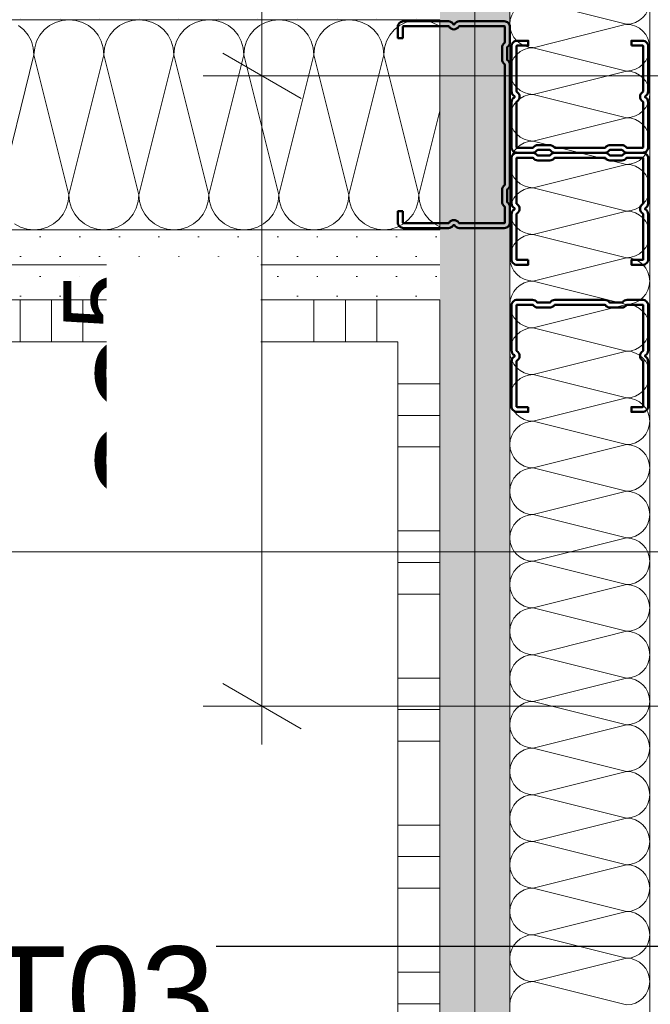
# Model space of a CAD drawing. Header units: metres. Extents: x -3.5 to 65.3, y -10.9 to 16.7.
# Tile 134 of 234: x 43.395 to 43.62, y 3.559 to 3.91. Entities that reach past the tile are written whole.
import ezdxf

# ---------------------------------------------------------------- set-up
doc = ezdxf.new("R2010")
doc.units = ezdxf.units.M
doc.header["$MEASUREMENT"] = 0
doc.linetypes.add('Wipeout_Contour', pattern=[1, 0, -1])
for name, color, linetype in [('102 - Bemaßung_ Beschriftung.Detail_ Ausschnitt', 7, 'Continuous'), ('654 - Abdeckung.Wand Belag', 7, 'Continuous'), ('660 - Unterkonstruktion.Trockenbau', 7, 'Continuous'), ('Neubau_102 - Bemaßung_ Beschriftung.Detail_ Ausschnitt', 7, 'Continuous'), ('Neubau_606 - Struktur.Wand Innen Ausbau', 7, 'Continuous'), ('Neubau_650 - Abdeckung.Fußboden Aufbau', 7, 'Continuous')]:
    doc.layers.add(name, color=color, linetype=linetype)
doc.styles.add('ERSTELLTER_STIL_1', font='txt')
doc.dimstyles.new('ERSTELLTER_STIL__1', dxfattribs={"dimtxt": 0.04, "dimasz": 0.02128, "dimexe": 0.18, "dimexo": 0.0625, "dimgap": 0, "dimtad": 1, "dimtih": 1, "dimtoh": 1, "dimzin": 0, "dimdsep": 46, "dimtxsty": 'ERSTELLTER_STIL_1', "dimblk": 'ARROWHEAD_2', "dimblk1": 'ARROWHEAD_2', "dimblk2": 'ARROWHEAD_2', "dimcen": 0.09, "dimse1": 1, "dimse2": 1, "dimclrd": 7, "dimclre": 7, "dimclrt": 7, "dimazin": 0, "dimtfac": 1, "dimtdec": 4, "dimtmove": 0, "dimatfit": 3, "dimfxl": 1, "dimtolj": 1, "dimtzin": 0, "dimarcsym": 0})
doc.dimstyles.new('ERSTELLTER_STIL__2', dxfattribs={"dimtxt": 0.04, "dimasz": 0.02128, "dimexe": 0.18, "dimexo": 0.0625, "dimgap": 0, "dimtad": 1, "dimtih": 1, "dimtoh": 1, "dimzin": 0, "dimdsep": 46, "dimtxsty": 'ERSTELLTER_STIL_1', "dimblk": 'ARROWHEAD_2', "dimblk1": 'ARROWHEAD_2', "dimblk2": 'ARROWHEAD_2', "dimcen": 0.09, "dimse1": 1, "dimse2": 1, "dimclrd": 7, "dimclre": 7, "dimclrt": 7, "dimazin": 0, "dimtfac": 1, "dimtdec": 4, "dimtmove": 2, "dimatfit": 3, "dimfxl": 1, "dimtolj": 1, "dimtzin": 0, "dimarcsym": 0})
doc.dimstyles.new('ERSTELLTER_STIL__5', dxfattribs={"dimtxt": 0.04, "dimasz": 0.02128, "dimexe": 0.18, "dimexo": 0.0625, "dimgap": 0, "dimtad": 1, "dimtih": 1, "dimtoh": 1, "dimzin": 0, "dimdsep": 46, "dimtxsty": 'ERSTELLTER_STIL_1', "dimblk": 'ARROWHEAD_2', "dimblk1": 'ARROWHEAD_2', "dimblk2": 'ARROWHEAD_2', "dimcen": 0.09, "dimclrd": 7, "dimclre": 7, "dimclrt": 7, "dimazin": 0, "dimtfac": 1, "dimtdec": 4, "dimtmove": 0, "dimatfit": 3, "dimfxl": 1, "dimtolj": 1, "dimtzin": 0, "dimarcsym": 0})
doc.dimstyles.new('ERSTELLTER_STIL__6', dxfattribs={"dimtxt": 0.04, "dimasz": 0.02128, "dimexe": 0.18, "dimexo": 0.0625, "dimgap": 0, "dimtad": 1, "dimzin": 0, "dimdsep": 46, "dimtxsty": 'ERSTELLTER_STIL_1', "dimblk": 'ARROWHEAD_2', "dimblk1": 'ARROWHEAD_2', "dimblk2": 'ARROWHEAD_2', "dimcen": 0.09, "dimclrd": 7, "dimclre": 7, "dimclrt": 7, "dimazin": 0, "dimtfac": 1, "dimtdec": 4, "dimtmove": 0, "dimatfit": 3, "dimfxl": 1, "dimtolj": 1, "dimtzin": 0, "dimarcsym": 0})
doc.dimstyles.new('ERSTELLTER_STIL__7', dxfattribs={"dimtxt": 0.18, "dimasz": 0.010944, "dimexe": 0.18, "dimexo": 0.0625, "dimgap": 0, "dimtad": 0, "dimtih": 1, "dimtoh": 1, "dimdec": 4, "dimzin": 0, "dimdsep": 46, "dimcen": 0.09, "dimadec": 0, "dimazin": 0, "dimtfac": 1, "dimtdec": 4, "dimtmove": 0, "dimatfit": 3, "dimldrblk": 'ARROWHEAD_11', "dimfxl": 1, "dimtolj": 1, "dimtzin": 0, "dimarcsym": 0})
pattern_1 = [(45, (0, 0), (-0.0070710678, 0.0070710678), [0, -0.01])]

# ---------------------------------------------------------------- blocks, each defined once
blk = doc.blocks.new('*X67')
at = {"layer": 'Neubau_606 - Struktur.Wand Innen Ausbau', "color": 7, "linetype": 'Continuous', "lineweight": 5}
for p, q in [((43.57832, 3.91668), (43.61165, 3.90835)), ((43.57832, 3.90001), (43.61165, 3.90835)), ((43.57832, 3.90001), (43.61165, 3.89168)), ((43.57832, 3.88335), (43.61165, 3.89168)), ((43.57832, 3.88335), (43.61165, 3.87501)), ((43.57832, 3.86668), (43.61165, 3.87501)), ((43.57832, 3.86668), (43.61165, 3.85835)), ((43.57832, 3.85001), (43.61165, 3.85835)), ((43.57832, 3.85001), (43.61165, 3.84168)), ((43.57832, 3.83335), (43.61165, 3.84168)), ((43.57832, 3.83335), (43.61165, 3.82501)), ((43.57832, 3.81668), (43.61165, 3.82501)), ((43.57832, 3.81668), (43.61165, 3.80835)), ((43.57832, 3.80001), (43.61165, 3.80835)), ((43.57832, 3.80001), (43.61165, 3.79168)), ((43.57832, 3.78335), (43.61165, 3.79168)), ((43.57832, 3.78335), (43.61165, 3.77501)), ((43.57832, 3.76668), (43.61165, 3.77501)), ((43.57832, 3.76668), (43.61165, 3.75835)), ((43.57832, 3.75001), (43.61165, 3.75835)), ((43.57832, 3.75001), (43.61165, 3.74168)), ((43.57832, 3.73335), (43.61165, 3.74168)), ((43.57832, 3.73335), (43.61165, 3.72501)), ((43.57832, 3.71668), (43.61165, 3.72501)), ((43.57832, 3.71668), (43.61165, 3.70835)), ((43.57832, 3.70001), (43.61165, 3.70835)), ((43.57832, 3.70001), (43.61165, 3.69168)), ((43.57832, 3.68335), (43.61165, 3.69168)), ((43.57832, 3.68335), (43.61165, 3.67501)), ((43.57832, 3.66668), (43.61165, 3.67501)), ((43.57832, 3.66668), (43.61165, 3.65835)), ((43.57832, 3.65001), (43.61165, 3.65835)), ((43.57832, 3.65001), (43.61165, 3.64168)), ((43.57832, 3.63335), (43.61165, 3.64168)), ((43.57832, 3.63335), (43.61165, 3.62501)), ((43.57832, 3.61668), (43.61165, 3.62501)), ((43.57832, 3.61668), (43.61165, 3.60835)), ((43.57832, 3.60001), (43.61165, 3.60835)), ((43.57832, 3.60001), (43.61165, 3.59168)), ((43.57832, 3.58335), (43.61165, 3.59168)), ((43.57832, 3.58335), (43.61165, 3.57501)), ((43.57832, 3.56668), (43.61165, 3.57501)), ((43.57832, 3.56668), (43.61165, 3.55835))]:
    blk.add_line(p, q, dxfattribs=at)
for centre, start, end in [((43.57832, 3.90835), 90, 180), ((43.61165, 3.91668), 270, 0), ((43.57832, 3.90835), 180, 270), ((43.61165, 3.90001), 0, 90), ((43.57832, 3.89168), 90, 180), ((43.61165, 3.90001), 270, 0), ((43.57832, 3.89168), 180, 270), ((43.61165, 3.88335), 0, 90), ((43.57832, 3.87501), 90, 180), ((43.61165, 3.88335), 270, 0), ((43.57832, 3.87501), 180, 270), ((43.61165, 3.86668), 0, 90), ((43.57832, 3.85835), 90, 180), ((43.61165, 3.86668), 270, 0), ((43.57832, 3.85835), 180, 270), ((43.61165, 3.85001), 0, 90), ((43.57832, 3.84168), 90, 180), ((43.61165, 3.85001), 270, 0), ((43.57832, 3.84168), 180, 270), ((43.61165, 3.83335), 0, 90), ((43.57832, 3.82501), 90, 180), ((43.61165, 3.83335), 270, 0), ((43.57832, 3.82501), 180, 270), ((43.61165, 3.81668), 0, 90), ((43.57832, 3.80835), 90, 180), ((43.61165, 3.81668), 270, 0), ((43.57832, 3.80835), 180, 270), ((43.61165, 3.80001), 0, 90), ((43.57832, 3.79168), 90, 180), ((43.61165, 3.80001), 270, 0), ((43.57832, 3.79168), 180, 270), ((43.61165, 3.78335), 0, 90), ((43.57832, 3.77501), 90, 180), ((43.61165, 3.78335), 270, 0), ((43.57832, 3.77501), 180, 270), ((43.61165, 3.76668), 0, 90), ((43.57832, 3.75835), 90, 180), ((43.61165, 3.76668), 270, 0), ((43.57832, 3.75835), 180, 270), ((43.61165, 3.75001), 0, 90), ((43.57832, 3.74168), 90, 180), ((43.61165, 3.75001), 270, 0), ((43.57832, 3.74168), 180, 270), ((43.61165, 3.73335), 0, 90), ((43.57832, 3.72501), 90, 180), ((43.61165, 3.73335), 270, 0), ((43.57832, 3.72501), 180, 270), ((43.61165, 3.71668), 0, 90), ((43.57832, 3.70835), 90, 180), ((43.61165, 3.71668), 270, 0), ((43.57832, 3.70835), 180, 270), ((43.61165, 3.70001), 0, 90), ((43.57832, 3.69168), 90, 180), ((43.61165, 3.70001), 270, 0), ((43.57832, 3.69168), 180, 270), ((43.61165, 3.68335), 0, 90), ((43.57832, 3.67501), 90, 180), ((43.61165, 3.68335), 270, 0), ((43.57832, 3.67501), 180, 270), ((43.61165, 3.66668), 0, 90), ((43.57832, 3.65835), 90, 180), ((43.61165, 3.66668), 270, 0), ((43.57832, 3.65835), 180, 270), ((43.61165, 3.65001), 0, 90), ((43.57832, 3.64168), 90, 180), ((43.61165, 3.65001), 270, 0), ((43.57832, 3.64168), 180, 270), ((43.61165, 3.63335), 0, 90), ((43.57832, 3.62501), 90, 180), ((43.61165, 3.63335), 270, 0), ((43.57832, 3.62501), 180, 270), ((43.61165, 3.61668), 0, 90), ((43.57832, 3.60835), 90, 180), ((43.61165, 3.61668), 270, 0), ((43.57832, 3.60835), 180, 270), ((43.61165, 3.60001), 0, 90), ((43.57832, 3.59168), 90, 180), ((43.61165, 3.60001), 270, 0), ((43.57832, 3.59168), 180, 270), ((43.61165, 3.58335), 0, 90), ((43.57832, 3.57501), 90, 180), ((43.61165, 3.58335), 270, 0), ((43.57832, 3.57501), 180, 270), ((43.61165, 3.56668), 0, 90), ((43.57832, 3.55835), 90, 180), ((43.61165, 3.56668), 270, 0)]:
    blk.add_arc(centre, 0.00833, start, end, dxfattribs=at)
blk = doc.blocks.new('*X69')
at = {"layer": 'Neubau_606 - Struktur.Wand Innen Ausbau', "color": 7, "linetype": 'Continuous', "lineweight": 5}
for p, q in [((43.40772, 3.90905), (43.40556, 3.90789)), ((43.41006, 3.90976), (43.40772, 3.90905)), ((43.4125, 3.91), (43.41006, 3.90976)), ((43.41494, 3.90976), (43.4125, 3.91)), ((43.41729, 3.90905), (43.41494, 3.90976)), ((43.41945, 3.90789), (43.41729, 3.90905)), ((43.43272, 3.90905), (43.43056, 3.90789)), ((43.43506, 3.90976), (43.43272, 3.90905)), ((43.4375, 3.91), (43.43506, 3.90976)), ((43.43994, 3.90976), (43.4375, 3.91)), ((43.44229, 3.90905), (43.43994, 3.90976)), ((43.44445, 3.90789), (43.44229, 3.90905)), ((43.45772, 3.90905), (43.45556, 3.90789)), ((43.46006, 3.90976), (43.45772, 3.90905)), ((43.4625, 3.91), (43.46006, 3.90976)), ((43.46494, 3.90976), (43.4625, 3.91)), ((43.46729, 3.90905), (43.46494, 3.90976)), ((43.46945, 3.90789), (43.46729, 3.90905)), ((43.48272, 3.90905), (43.48056, 3.90789)), ((43.48506, 3.90976), (43.48272, 3.90905)), ((43.4875, 3.91), (43.48506, 3.90976)), ((43.48994, 3.90976), (43.4875, 3.91)), ((43.49229, 3.90905), (43.48994, 3.90976)), ((43.49445, 3.90789), (43.49229, 3.90905)), ((43.50772, 3.90905), (43.50556, 3.90789)), ((43.51006, 3.90976), (43.50772, 3.90905)), ((43.5125, 3.91), (43.51006, 3.90976)), ((43.51494, 3.90976), (43.5125, 3.91)), ((43.51729, 3.90905), (43.51494, 3.90976)), ((43.51945, 3.90789), (43.51729, 3.90905)), ((43.53272, 3.90905), (43.53056, 3.90789)), ((43.53506, 3.90976), (43.53272, 3.90905)), ((43.5375, 3.91), (43.53506, 3.90976)), ((43.53994, 3.90976), (43.5375, 3.91)), ((43.54229, 3.90905), (43.53994, 3.90976)), ((43.54445, 3.90789), (43.54229, 3.90905)), ((43.39634, 3.90634), (43.39445, 3.90789)), ((43.3979, 3.90444), (43.39634, 3.90634)), ((43.40366, 3.90634), (43.40211, 3.90444)), ((43.40556, 3.90789), (43.40366, 3.90634)), ((43.42134, 3.90634), (43.41945, 3.90789)), ((43.4229, 3.90444), (43.42134, 3.90634)), ((43.42866, 3.90634), (43.42711, 3.90444)), ((43.43056, 3.90789), (43.42866, 3.90634)), ((43.44634, 3.90634), (43.44445, 3.90789)), ((43.4479, 3.90444), (43.44634, 3.90634)), ((43.45366, 3.90634), (43.45211, 3.90444)), ((43.45556, 3.90789), (43.45366, 3.90634)), ((43.47134, 3.90634), (43.46945, 3.90789)), ((43.4729, 3.90444), (43.47134, 3.90634)), ((43.47866, 3.90634), (43.47711, 3.90444)), ((43.48056, 3.90789), (43.47866, 3.90634)), ((43.49634, 3.90634), (43.49445, 3.90789)), ((43.4979, 3.90444), (43.49634, 3.90634)), ((43.50366, 3.90634), (43.50211, 3.90444)), ((43.50556, 3.90789), (43.50366, 3.90634)), ((43.52134, 3.90634), (43.51945, 3.90789)), ((43.5229, 3.90444), (43.52134, 3.90634)), ((43.52866, 3.90634), (43.52711, 3.90444)), ((43.53056, 3.90789), (43.52866, 3.90634)), ((43.54499, 3.90745), (43.54445, 3.90789)), ((43.39905, 3.90228), (43.3979, 3.90444)), ((43.39976, 3.89994), (43.39905, 3.90228)), ((43.40095, 3.90228), (43.40024, 3.89994)), ((43.40211, 3.90444), (43.40095, 3.90228)), ((43.42405, 3.90228), (43.4229, 3.90444)), ((43.42476, 3.89994), (43.42405, 3.90228)), ((43.42595, 3.90228), (43.42524, 3.89994)), ((43.42711, 3.90444), (43.42595, 3.90228)), ((43.44905, 3.90228), (43.4479, 3.90444)), ((43.44976, 3.89994), (43.44905, 3.90228)), ((43.45095, 3.90228), (43.45024, 3.89994)), ((43.45211, 3.90444), (43.45095, 3.90228)), ((43.47405, 3.90228), (43.4729, 3.90444)), ((43.47476, 3.89994), (43.47405, 3.90228)), ((43.47595, 3.90228), (43.47524, 3.89994)), ((43.47711, 3.90444), (43.47595, 3.90228)), ((43.49905, 3.90228), (43.4979, 3.90444)), ((43.49976, 3.89994), (43.49905, 3.90228)), ((43.50095, 3.90228), (43.50024, 3.89994)), ((43.50211, 3.90444), (43.50095, 3.90228)), ((43.52405, 3.90228), (43.5229, 3.90444)), ((43.52476, 3.89994), (43.52405, 3.90228)), ((43.52595, 3.90228), (43.52524, 3.89994)), ((43.52711, 3.90444), (43.52595, 3.90228)), ((43.4, 3.8975), (43.39976, 3.89994)), ((43.40024, 3.89994), (43.4, 3.8975)), ((43.425, 3.8975), (43.42476, 3.89994)), ((43.42524, 3.89994), (43.425, 3.8975)), ((43.45, 3.8975), (43.44976, 3.89994)), ((43.45024, 3.89994), (43.45, 3.8975)), ((43.475, 3.8975), (43.47476, 3.89994)), ((43.47524, 3.89994), (43.475, 3.8975)), ((43.5, 3.8975), (43.49976, 3.89994)), ((43.50024, 3.89994), (43.5, 3.8975)), ((43.525, 3.8975), (43.52476, 3.89994)), ((43.52524, 3.89994), (43.525, 3.8975)), ((43.4, 3.8975), (43.3875, 3.8475)), ((43.4, 3.8975), (43.4125, 3.8475)), ((43.425, 3.8975), (43.4125, 3.8475)), ((43.425, 3.8975), (43.4375, 3.8475)), ((43.45, 3.8975), (43.4375, 3.8475)), ((43.45, 3.8975), (43.4625, 3.8475)), ((43.475, 3.8975), (43.4625, 3.8475)), ((43.475, 3.8975), (43.4875, 3.8475)), ((43.5, 3.8975), (43.4875, 3.8475)), ((43.5, 3.8975), (43.5125, 3.8475)), ((43.525, 3.8975), (43.5125, 3.8475)), ((43.525, 3.8975), (43.5375, 3.8475)), ((43.54499, 3.87744), (43.5375, 3.8475)), ((43.41155, 3.84272), (43.41226, 3.84506)), ((43.41226, 3.84506), (43.4125, 3.8475)), ((43.4125, 3.8475), (43.41274, 3.84506)), ((43.41274, 3.84506), (43.41345, 3.84272)), ((43.43655, 3.84272), (43.43726, 3.84506)), ((43.43726, 3.84506), (43.4375, 3.8475)), ((43.4375, 3.8475), (43.43774, 3.84506)), ((43.43774, 3.84506), (43.43845, 3.84272)), ((43.46155, 3.84272), (43.46226, 3.84506)), ((43.46226, 3.84506), (43.4625, 3.8475)), ((43.4625, 3.8475), (43.46274, 3.84506)), ((43.46274, 3.84506), (43.46345, 3.84272)), ((43.48655, 3.84272), (43.48726, 3.84506)), ((43.48726, 3.84506), (43.4875, 3.8475)), ((43.4875, 3.8475), (43.48774, 3.84506)), ((43.48774, 3.84506), (43.48845, 3.84272)), ((43.51155, 3.84272), (43.51226, 3.84506)), ((43.51226, 3.84506), (43.5125, 3.8475)), ((43.5125, 3.8475), (43.51274, 3.84506)), ((43.51274, 3.84506), (43.51345, 3.84272)), ((43.53655, 3.84272), (43.53726, 3.84506)), ((43.53726, 3.84506), (43.5375, 3.8475)), ((43.5375, 3.8475), (43.53774, 3.84506)), ((43.53774, 3.84506), (43.53845, 3.84272)), ((43.4104, 3.84055), (43.41155, 3.84272)), ((43.41345, 3.84272), (43.41461, 3.84055)), ((43.4354, 3.84055), (43.43655, 3.84272)), ((43.43845, 3.84272), (43.43961, 3.84055)), ((43.4604, 3.84055), (43.46155, 3.84272)), ((43.46345, 3.84272), (43.46461, 3.84055)), ((43.4854, 3.84055), (43.48655, 3.84272)), ((43.48845, 3.84272), (43.48961, 3.84055)), ((43.5104, 3.84055), (43.51155, 3.84272)), ((43.51345, 3.84272), (43.51461, 3.84055)), ((43.5354, 3.84055), (43.53655, 3.84272)), ((43.53845, 3.84272), (43.53961, 3.84055)), ((43.40695, 3.83711), (43.40884, 3.83866)), ((43.40884, 3.83866), (43.4104, 3.84055)), ((43.41461, 3.84055), (43.41616, 3.83866)), ((43.41616, 3.83866), (43.41806, 3.83711)), ((43.43195, 3.83711), (43.43384, 3.83866)), ((43.43384, 3.83866), (43.4354, 3.84055)), ((43.43961, 3.84055), (43.44116, 3.83866)), ((43.44116, 3.83866), (43.44306, 3.83711)), ((43.45695, 3.83711), (43.45884, 3.83866)), ((43.45884, 3.83866), (43.4604, 3.84055)), ((43.46461, 3.84055), (43.46616, 3.83866)), ((43.46616, 3.83866), (43.46806, 3.83711)), ((43.48195, 3.83711), (43.48384, 3.83866)), ((43.48384, 3.83866), (43.4854, 3.84055)), ((43.48961, 3.84055), (43.49116, 3.83866)), ((43.49116, 3.83866), (43.49306, 3.83711)), ((43.50695, 3.83711), (43.50884, 3.83866)), ((43.50884, 3.83866), (43.5104, 3.84055)), ((43.51461, 3.84055), (43.51616, 3.83866)), ((43.51616, 3.83866), (43.51806, 3.83711)), ((43.53195, 3.83711), (43.53384, 3.83866)), ((43.53384, 3.83866), (43.5354, 3.84055)), ((43.53961, 3.84055), (43.54116, 3.83866)), ((43.54116, 3.83866), (43.54306, 3.83711)), ((43.39306, 3.83711), (43.39522, 3.83595)), ((43.39522, 3.83595), (43.39756, 3.83524)), ((43.39756, 3.83524), (43.4, 3.835)), ((43.4, 3.835), (43.40244, 3.83524)), ((43.40244, 3.83524), (43.40479, 3.83595)), ((43.40479, 3.83595), (43.40695, 3.83711)), ((43.41806, 3.83711), (43.42022, 3.83595)), ((43.42022, 3.83595), (43.42256, 3.83524)), ((43.42256, 3.83524), (43.425, 3.835)), ((43.425, 3.835), (43.42744, 3.83524)), ((43.42744, 3.83524), (43.42979, 3.83595)), ((43.42979, 3.83595), (43.43195, 3.83711)), ((43.44306, 3.83711), (43.44522, 3.83595)), ((43.44522, 3.83595), (43.44756, 3.83524)), ((43.44756, 3.83524), (43.45, 3.835)), ((43.45, 3.835), (43.45244, 3.83524)), ((43.45244, 3.83524), (43.45479, 3.83595)), ((43.45479, 3.83595), (43.45695, 3.83711)), ((43.46806, 3.83711), (43.47022, 3.83595)), ((43.47022, 3.83595), (43.47256, 3.83524)), ((43.47256, 3.83524), (43.475, 3.835)), ((43.475, 3.835), (43.47744, 3.83524)), ((43.47744, 3.83524), (43.47979, 3.83595)), ((43.47979, 3.83595), (43.48195, 3.83711)), ((43.49306, 3.83711), (43.49522, 3.83595)), ((43.49522, 3.83595), (43.49756, 3.83524)), ((43.49756, 3.83524), (43.5, 3.835)), ((43.5, 3.835), (43.50244, 3.83524)), ((43.50244, 3.83524), (43.50479, 3.83595)), ((43.50479, 3.83595), (43.50695, 3.83711)), ((43.51806, 3.83711), (43.52022, 3.83595)), ((43.52022, 3.83595), (43.52256, 3.83524)), ((43.52256, 3.83524), (43.525, 3.835)), ((43.525, 3.835), (43.52744, 3.83524)), ((43.52744, 3.83524), (43.52979, 3.83595)), ((43.52979, 3.83595), (43.53195, 3.83711)), ((43.54306, 3.83711), (43.54499, 3.83607))]:
    blk.add_line(p, q, dxfattribs=at)
blk = doc.blocks.new('*X93')
at = {"layer": '654 - Abdeckung.Wand Belag', "color": 7, "linetype": 'Continuous', "lineweight": 5}
for p, q in [((43.395, 3.81), (43.395, 3.795)), ((43.40625, 3.81), (43.40625, 3.795)), ((43.4175, 3.81), (43.4175, 3.795)), ((43.4475, 3.81), (43.4475, 3.795)), ((43.45875, 3.81), (43.45875, 3.795)), ((43.47, 3.81), (43.47, 3.795)), ((43.5, 3.81), (43.5, 3.795)), ((43.51125, 3.81), (43.51125, 3.795)), ((43.5225, 3.81), (43.5225, 3.795))]:
    blk.add_line(p, q, dxfattribs=at)
blk = doc.blocks.new('*X96')
at = {"layer": '654 - Abdeckung.Wand Belag', "color": 7, "linetype": 'Continuous', "lineweight": 5}
for p, q in [((43.52999, 3.78), (43.54499, 3.78)), ((43.52999, 3.76875), (43.54499, 3.76875)), ((43.52999, 3.7575), (43.54499, 3.7575)), ((43.52999, 3.7275), (43.54499, 3.7275)), ((43.52999, 3.71625), (43.54499, 3.71625)), ((43.52999, 3.705), (43.54499, 3.705)), ((43.52999, 3.675), (43.54499, 3.675)), ((43.52999, 3.66375), (43.54499, 3.66375)), ((43.52999, 3.6525), (43.54499, 3.6525)), ((43.52999, 3.6225), (43.54499, 3.6225)), ((43.52999, 3.61125), (43.54499, 3.61125)), ((43.52999, 3.6), (43.54499, 3.6)), ((43.52999, 3.57), (43.54499, 3.57)), ((43.52999, 3.55875), (43.54499, 3.55875))]:
    blk.add_line(p, q, dxfattribs=at)
blk = doc.blocks.new('*D177')
at = {"layer": '102 - Bemaßung_ Beschriftung.Detail_ Ausschnitt', "color": 7, "linetype": 'Continuous', "lineweight": 5}
for p, q in [((41.86494, 1.0763), (41.86494, 1.1183)), ((43.54499, 1.0763), (43.54499, 1.1183)), ((41.85186, 1.0833), (41.86802, 1.1113)), ((41.87302, 1.1113), (41.85686, 1.0833)), ((43.55307, 1.1113), (43.53691, 1.0833)), ((41.86494, 1.0973), (43.54499, 1.0973))]:
    blk.add_line(p, q, dxfattribs=at)
at = {"layer": '102 - Bemaßung_ Beschriftung.Detail_ Ausschnitt', "color": 7, "lineweight": 5, "insert": (42.65175, 1.1053), "char_height": 0.04, "attachment_point": 7, "style": 'ERSTELLTER_STIL_1'}
blk.add_mtext('\\A1;{\\pql;\\fArial|b0|i0|c0|p38;1,68}', dxfattribs=at)
blk = doc.blocks.new('ARROWHEAD_2')
at = {"color": 0, "linetype": 'Continuous', "lineweight": 0}
for p, q in [((-0.378, -0.655), (0.378, 0.655)), ((0, 0), (-1, 0))]:
    blk.add_line(p, q, dxfattribs=at)
blk = doc.blocks.new('*D178')
at = {"layer": '102 - Bemaßung_ Beschriftung.Detail_ Ausschnitt', "color": 7, "linetype": 'Continuous', "lineweight": 5}
for p, q in [((43.54499, 1.0763), (43.54499, 1.1183)), ((43.61999, 1.0763), (43.61999, 1.1183)), ((43.55307, 1.1113), (43.53691, 1.0833)), ((43.62807, 1.1113), (43.61191, 1.0833)), ((43.54499, 1.0973), (43.61999, 1.0973))]:
    blk.add_line(p, q, dxfattribs=at)
at = {"layer": '102 - Bemaßung_ Beschriftung.Detail_ Ausschnitt', "color": 7, "lineweight": 5, "insert": (43.55729, 1.11636), "char_height": 0.04, "attachment_point": 7, "style": 'ERSTELLTER_STIL_1'}
blk.add_mtext('\\A1;{\\pql;\\fArial|b0|i0|c0|p38;7\\fArial|b0|i0|c0|p38;\\A1{\\H.66x;\\S5^  ;}}', dxfattribs=at)
at = {"color": 254, "linetype": 'Wipeout_Contour', "lineweight": 0, "ltscale": 174.400681}
blk.add_wipeout([(43.54872, 1.10823), (43.61625, 1.10823), (43.61625, 1.16537), (43.54872, 1.16537)], dxfattribs=at).dxf.layer = '102 - Bemaßung_ Beschriftung.Detail_ Ausschnitt'
blk = doc.blocks.new('*D399')
at = {"layer": '102 - Bemaßung_ Beschriftung.Detail_ Ausschnitt', "color": 7, "linetype": 'Continuous', "lineweight": 5}
for p, q in [((43.21199, 0.9763), (43.21199, 1.0183)), ((43.54499, 0.9763), (43.54499, 1.0183)), ((43.22007, 1.0113), (43.20391, 0.9833)), ((43.53691, 0.9833), (43.55307, 1.0113)), ((43.21199, 0.9973), (43.54499, 0.9973)), ((43.54499, 0.9973), (43.55868, 0.9973))]:
    blk.add_line(p, q, dxfattribs=at)
at = {"layer": '102 - Bemaßung_ Beschriftung.Detail_ Ausschnitt', "color": 7, "lineweight": 5, "insert": (43.33812, 1.00461), "char_height": 0.04, "attachment_point": 7, "style": 'ERSTELLTER_STIL_1'}
blk.add_mtext('\\A1;{\\pql;\\fArial|b0|i0|c0|p38;33\\fArial|b0|i0|c0|p38;\\A1{\\H.66x;\\S3^  ;}}', dxfattribs=at)
blk = doc.blocks.new('*D417')
at = {"layer": '102 - Bemaßung_ Beschriftung.Detail_ Ausschnitt', "color": 7, "linetype": 'Continuous', "lineweight": 5}
for p, q in [((43.46744, 3.89808), (43.49544, 3.88191)), ((43.74499, 3.89), (43.46044, 3.89)), ((43.48144, 3.66497), (43.48144, 3.89)), ((43.46744, 3.67306), (43.49544, 3.65689)), ((43.74499, 3.66497), (43.46044, 3.66497)), ((43.48144, 3.65128), (43.48144, 3.66497))]:
    blk.add_line(p, q, dxfattribs=at)
at = {"layer": '102 - Bemaßung_ Beschriftung.Detail_ Ausschnitt', "color": 7, "lineweight": 5, "insert": (43.47387, 3.73711), "char_height": 0.04, "attachment_point": 7, "rotation": 90, "style": 'ERSTELLTER_STIL_1'}
blk.add_mtext('\\A1;{\\pql;\\fArial|b0|i0|c0|p38;22\\fArial|b0|i0|c0|p38;\\A1{\\H.66x;\\S5^  ;}}', dxfattribs=at)
at = {"color": 254, "linetype": 'Wipeout_Contour', "lineweight": 0, "ltscale": 174.480546}
blk.add_wipeout([(43.48094, 3.72961), (43.48094, 3.82536), (43.42594, 3.82536), (43.42594, 3.72961)], dxfattribs=at).dxf.layer = '102 - Bemaßung_ Beschriftung.Detail_ Ausschnitt'
blk = doc.blocks.new('*D418')
at = {"layer": '102 - Bemaßung_ Beschriftung.Detail_ Ausschnitt', "color": 7, "linetype": 'Continuous', "lineweight": 5}
for p, q in [((43.46744, 5.76808), (43.49544, 5.75192)), ((43.50244, 5.76), (43.46044, 5.76)), ((43.48144, 3.89), (43.48144, 5.76)), ((43.46744, 3.89808), (43.49544, 3.88191)), ((43.74499, 3.89), (43.46044, 3.89))]:
    blk.add_line(p, q, dxfattribs=at)
at = {"color": 254, "linetype": 'Wipeout_Contour', "lineweight": 0, "ltscale": 174.893143}
blk.add_wipeout([(43.48094, 4.76429), (43.48094, 4.88571), (43.42594, 4.88571), (43.42594, 4.76429)], dxfattribs=at).dxf.layer = '102 - Bemaßung_ Beschriftung.Detail_ Ausschnitt'
at = {"layer": '102 - Bemaßung_ Beschriftung.Detail_ Ausschnitt', "color": 7, "lineweight": 5, "insert": (43.47344, 4.77179), "char_height": 0.04, "attachment_point": 7, "rotation": 90, "style": 'ERSTELLTER_STIL_1'}
blk.add_mtext('\\A1;{\\pql;\\fArial|b0|i0|c0|p38;1,87}', dxfattribs=at)
blk = doc.blocks.new('*D420')
at = {"layer": '102 - Bemaßung_ Beschriftung.Detail_ Ausschnitt', "color": 7, "linetype": 'Continuous', "lineweight": 5}
for p, q in [((43.74499, 3.38594), (43.74499, 3.89)), ((40.12997, 3.38594), (40.12997, 3.465)), ((40.13806, 3.42094), (40.12189, 3.39294)), ((43.75307, 3.42094), (43.73691, 3.39294)), ((40.11628, 3.40694), (40.12997, 3.40694)), ((40.12997, 3.40694), (43.74499, 3.40694))]:
    blk.add_line(p, q, dxfattribs=at)
at = {"color": 254, "linetype": 'Wipeout_Contour', "lineweight": 0, "ltscale": 168.323214}
blk.add_wipeout([(41.86675, 3.40744), (42.00821, 3.40744), (42.00821, 3.46244), (41.86675, 3.46244)], dxfattribs=at).dxf.layer = '102 - Bemaßung_ Beschriftung.Detail_ Ausschnitt'
at = {"layer": '102 - Bemaßung_ Beschriftung.Detail_ Ausschnitt', "color": 7, "lineweight": 5, "insert": (41.87425, 3.40718), "char_height": 0.04, "attachment_point": 7, "style": 'ERSTELLTER_STIL_1'}
blk.add_mtext('\\A1;{\\pql;\\fArial|b0|i0|c0|p38;3,61\\fArial|b0|i0|c0|p38;\\A1{\\H.66x;\\S5^  ;}}', dxfattribs=at)
blk = doc.blocks.new('*D428')
at = {"layer": '102 - Bemaßung_ Beschriftung.Detail_ Ausschnitt', "color": 7, "linetype": 'Continuous', "lineweight": 5}
for p, q in [((43.34737, 3.72808), (43.37537, 3.71192)), ((43.96499, 3.72), (43.34037, 3.72)), ((43.36137, 0.70998), (43.36137, 3.72)), ((43.34737, 0.71807), (43.37537, 0.7019)), ((43.72999, 0.70998), (43.34037, 0.70998)), ((43.36137, 0.69629), (43.36137, 0.70998))]:
    blk.add_line(p, q, dxfattribs=at)
at = {"color": 254, "linetype": 'Wipeout_Contour', "lineweight": 0, "ltscale": 173.571245}
blk.add_wipeout([(43.36087, 2.15428), (43.36087, 2.2757), (43.30587, 2.2757), (43.30587, 2.15428)], dxfattribs=at).dxf.layer = '102 - Bemaßung_ Beschriftung.Detail_ Ausschnitt'
at = {"layer": '102 - Bemaßung_ Beschriftung.Detail_ Ausschnitt', "color": 7, "lineweight": 5, "insert": (43.35337, 2.16178), "char_height": 0.04, "attachment_point": 7, "rotation": 90, "style": 'ERSTELLTER_STIL_1'}
blk.add_mtext('\\A1;{\\pql;\\fArial|b0|i0|c0|p38;3,01}', dxfattribs=at)
blk = doc.blocks.new('*D429')
at = {"layer": '102 - Bemaßung_ Beschriftung.Detail_ Ausschnitt', "color": 7, "linetype": 'Continuous', "lineweight": 5}
for p, q in [((43.34737, 4.06808), (43.37537, 4.05192)), ((44.36999, 4.06), (43.34037, 4.06)), ((43.36137, 3.72), (43.36137, 4.06)), ((43.34737, 3.72808), (43.37537, 3.71192)), ((43.96499, 3.72), (43.34037, 3.72))]:
    blk.add_line(p, q, dxfattribs=at)
at = {"color": 254, "linetype": 'Wipeout_Contour', "lineweight": 0, "ltscale": 174.04176}
blk.add_wipeout([(43.36087, 3.85214), (43.36087, 3.92785), (43.30587, 3.92785), (43.30587, 3.85214)], dxfattribs=at).dxf.layer = '102 - Bemaßung_ Beschriftung.Detail_ Ausschnitt'
at = {"layer": '102 - Bemaßung_ Beschriftung.Detail_ Ausschnitt', "color": 7, "lineweight": 5, "insert": (43.35337, 3.85964), "char_height": 0.04, "attachment_point": 7, "rotation": 90, "style": 'ERSTELLTER_STIL_1'}
blk.add_mtext('\\A1;{\\pql;\\fArial|b0|i0|c0|p38;34}', dxfattribs=at)
blk = doc.blocks.new('ARROWHEAD_11')
at = {"color": 0, "linetype": 'Continuous', "lineweight": 0}
blk.add_line((0, 0), (-1, 0), dxfattribs=at)
at = {"color": 0, "linetype": 'Continuous', "lineweight": 0, "const_width": 0.25, "flags": 128}
blk.add_lwpolyline([(-0.125, 0, 1), (0.125, 0, 1)], format="xyb", close=True, dxfattribs=at)

msp = doc.modelspace()

# ---------------------------------------------------------------- hatches: boundary and pattern name
at = {"layer": 'Neubau_606 - Struktur.Wand Innen Ausbau', "linetype": 'Continuous', "lineweight": 0, "true_color": 0x000000}
h = msp.add_hatch(dxfattribs=at)
h.set_pattern_fill('Gips_0001', color=18, style=0, pattern_type=2)
h.set_pattern_definition(pattern_1)
h.paths.add_polyline_path([(43.54499, 4.0475), (43.54499, 0.255), (43.55749, 0.255), (43.55749, 4.0475)])
h = msp.add_hatch(dxfattribs=at)
h.set_pattern_fill('Gips_0001', color=18, style=0, pattern_type=2)
h.set_pattern_definition(pattern_1)
h.paths.add_polyline_path([(43.56999, 4.035), (43.55749, 4.035), (43.55749, 0.255), (43.56999, 0.255)])
h = msp.add_hatch(dxfattribs=at)
h.set_pattern_fill('Gips_0001', color=18, style=0, pattern_type=2)
h.set_pattern_definition(pattern_1)
h.paths.add_polyline_path([(43.54499, 3.9225), (43.20999, 3.9225), (43.20999, 3.91), (43.54499, 3.91)])
h = msp.add_hatch(dxfattribs=at)
h.set_pattern_fill('Gips_0001', color=18, style=0, pattern_type=2)
h.set_pattern_definition(pattern_1)
h.paths.add_polyline_path([(43.20999, 3.8225), (43.54499, 3.8225), (43.54499, 3.835), (43.20999, 3.835)])
h = msp.add_hatch(dxfattribs=at)
h.set_pattern_fill('Gips_0001', color=18, style=0, pattern_type=2)
h.set_pattern_definition(pattern_1)
h.paths.add_polyline_path([(43.20999, 3.8225), (43.20999, 3.81), (43.54499, 3.81), (43.54499, 3.8225)])
at = {"layer": 'Neubau_650 - Abdeckung.Fußboden Aufbau', "linetype": 'Continuous', "lineweight": 13, "true_color": 0xafafaf}
h = msp.add_hatch(dxfattribs=at)
h.set_pattern_fill('Raster_60x60_Fuge_2mm_0001', color=253, style=0, pattern_type=2)
h.set_pattern_definition([(0, (42.61, 3.81), (0, 0.602), []), (90, (42.61, 3.81), (-0.602, 0), [])])
h.paths.add_polyline_path([(42.32499, 3.81), (40.37997, 3.81), (40.37997, 0.255), (43.54499, 0.255), (43.54499, 0.33, -0.414214), (43.49499, 0.28, -0.414214), (43.44499, 0.33, -0.414214), (43.39499, 0.28, -0.414214), (43.34499, 0.33, -0.414214), (43.39499, 0.38, -0.414214), (43.44499, 0.33, -0.414214), (43.49499, 0.38, -0.414214), (43.54499, 0.33), (43.54499, 3.81), (43.20999, 3.81), (43.20999, 3.935), (42.32499, 3.935)])

# ---------------------------------------------------------------- linework, layer by layer
at = {"layer": '654 - Abdeckung.Wand Belag', "color": 7, "linetype": 'Continuous', "lineweight": 5, "flags": 128}
for points in [[(43.54499, 3.81), (43.23999, 3.81)], [(43.54499, 3.81), (43.54499, 3.795)], [(43.23999, 3.795), (43.52999, 3.795)], [(43.52999, 3.795), (43.52999, 0.27)], [(43.54499, 0.255), (43.54499, 3.795)]]:
    msp.add_lwpolyline(points, dxfattribs=at)
at = {"layer": 'Neubau_606 - Struktur.Wand Innen Ausbau', "color": 1, "linetype": 'Continuous', "lineweight": 5}
for p, q in [((43.55749, 4.035), (43.55749, 0.255)), ((43.56999, 3.985), (43.56999, 0.70998)), ((43.54499, 3.91), (43.20999, 3.91)), ((43.20999, 3.835), (43.54499, 3.835)), ((43.20999, 3.8225), (43.54499, 3.8225))]:
    msp.add_line(p, q, dxfattribs=at)
at = {"layer": 'Neubau_606 - Struktur.Wand Innen Ausbau', "color": 1, "linetype": 'Continuous', "lineweight": 5, "flags": 128}
for points in [[(43.61999, 0.70998), (43.61999, 3.985)], [(43.54499, 3.91), (43.54499, 3.835)], [(43.54499, 3.835), (43.54499, 3.91)], [(43.20999, 3.81), (43.54499, 3.81)], [(43.54499, 3.81), (43.54499, 0.255)]]:
    msp.add_lwpolyline(points, dxfattribs=at)
at = {"layer": 'Neubau_650 - Abdeckung.Fußboden Aufbau', "color": 1, "linetype": 'Continuous', "lineweight": 13, "flags": 128}
msp.add_lwpolyline([(43.20999, 3.935), (43.20999, 3.81), (43.54499, 3.81), (43.54499, 0.33)], dxfattribs=at)

# ---------------------------------------------------------------- block references
at = {"layer": '654 - Abdeckung.Wand Belag', "color": 7, "lineweight": 5}
for name in ['*X93', '*X96']:
    msp.add_blockref(name, (0, 0), dxfattribs=at)
at = {"layer": 'Neubau_606 - Struktur.Wand Innen Ausbau', "color": 1, "lineweight": 13}
for name in ['*X67', '*X69']:
    msp.add_blockref(name, (0, 0), dxfattribs=at)

# ---------------------------------------------------------------- dimensions: what is measured, and where the dimension line sits
at = {"layer": '102 - Bemaßung_ Beschriftung.Detail_ Ausschnitt', "color": 7, "linetype": 'Continuous', "lineweight": 5}
dim = msp.add_linear_dim(base=(43.54499, 1.0973), p1=(41.86494, 0.92997), p2=(43.54499, 4.06), dimstyle='ERSTELLTER_STIL__1', dxfattribs=at)
dim.commit()
dim.dimension.update_dxf_attribs({"geometry": '*D177', "text_midpoint": (42.70371, 1.1253), "dimtype": 160})

# ---------------------------------------------------------------- next in the draw order: dimensions: what is measured, and where the dimension line sits
dim = msp.add_linear_dim(base=(43.619989, 1.0973), p1=(43.544988, 4.060001), p2=(43.619989, 0.709982), dimstyle='ERSTELLTER_STIL__2', dxfattribs=at)
dim.commit()
dim.dimension.update_dxf_attribs({"geometry": '*D178', "text_midpoint": (43.626565, 1.136798), "dimtype": 160})

# ---------------------------------------------------------------- next in the draw order: dimensions: what is measured, and where the dimension line sits
dim = msp.add_linear_dim(base=(43.54499, 0.9973), p1=(43.21199, 3.208), p2=(43.54499, 3.81), dimstyle='ERSTELLTER_STIL__1', dxfattribs=at)
dim.commit()
dim.dimension.update_dxf_attribs({"geometry": '*D399', "text_midpoint": (43.42264, 1.0253), "dimtype": 160})

# ---------------------------------------------------------------- next in the draw order: dimensions: what is measured, and where the dimension line sits
dim = msp.add_linear_dim(base=(43.48144, 3.89), p1=(43.74499, 3.66497), p2=(43.74499, 3.89), angle=90, dimstyle='ERSTELLTER_STIL__6', dxfattribs=at)
dim.commit()
dim.dimension.update_dxf_attribs({"geometry": '*D417', "text_midpoint": (43.45344, 3.82163), "dimtype": 160, "text_rotation": 90})

# ---------------------------------------------------------------- next in the draw order: dimensions: what is measured, and where the dimension line sits
dim = msp.add_linear_dim(base=(43.48144, 5.76), p1=(43.74499, 3.89), p2=(43.72999, 5.76), angle=90, dimstyle='ERSTELLTER_STIL__6', dxfattribs=at)
dim.commit()
dim.dimension.update_dxf_attribs({"geometry": '*D418', "text_midpoint": (43.45344, 4.82374), "dimtype": 160, "text_rotation": 90})

# ---------------------------------------------------------------- next in the draw order: dimensions: what is measured, and where the dimension line sits
dim = msp.add_linear_dim(base=(43.74499, 3.40694), p1=(40.12997, 3.465), p2=(43.74499, 3.89), dimstyle='ERSTELLTER_STIL__5', dxfattribs=at)
dim.commit()
dim.dimension.update_dxf_attribs({"geometry": '*D420', "text_midpoint": (41.98023, 3.43494), "dimtype": 160})

# ---------------------------------------------------------------- next in the draw order: dimensions: what is measured, and where the dimension line sits
dim = msp.add_linear_dim(base=(43.36137, 3.72), p1=(43.72999, 0.70998), p2=(43.96499, 3.72), angle=90, dimstyle='ERSTELLTER_STIL__6', dxfattribs=at)
dim.commit()
dim.dimension.update_dxf_attribs({"geometry": '*D428', "text_midpoint": (43.33337, 2.21373), "dimtype": 160, "text_rotation": 90})

# ---------------------------------------------------------------- next in the draw order: texts
at = {"layer": 'Neubau_102 - Bemaßung_ Beschriftung.Detail_ Ausschnitt', "color": 7, "linetype": 'Continuous', "lineweight": 9, "insert": (43.36163, 3.57924), "char_height": 0.034, "attachment_point": 2, "line_spacing_factor": 0.923209, "style": 'ERSTELLTER_STIL_1'}
msp.add_mtext('\\A1;{\\pqc;\\fArial|b0|i0|c0|p38;SW-ST03\\P\\pqc;\\fArial|b0|i0|c0|p38;HLS BD\\P\\pqc;\\fArial|b0|i0|c0|p38;Ø\\fArial|b0|i0|c0|p38;140\\fArial|b0|i0|c0|p38;-180}', dxfattribs=at)

# ---------------------------------------------------------------- next in the draw order: dimensions: what is measured, and where the dimension line sits
at = {"layer": '102 - Bemaßung_ Beschriftung.Detail_ Ausschnitt', "color": 7, "linetype": 'Continuous', "lineweight": 5}
dim = msp.add_linear_dim(base=(43.36137, 4.06), p1=(43.96499, 3.72), p2=(44.36999, 4.06), angle=90, dimstyle='ERSTELLTER_STIL__6', dxfattribs=at)
dim.commit()
dim.dimension.update_dxf_attribs({"geometry": '*D429', "text_midpoint": (43.33337, 3.89014), "dimtype": 160, "text_rotation": 90})

# ---------------------------------------------------------------- next in the draw order: leaders
at = {"layer": 'Neubau_102 - Bemaßung_ Beschriftung.Detail_ Ausschnitt', "color": 1, "linetype": 'Continuous', "lineweight": 13, "annotation_type": 0, "has_hookline": 1, "hookline_direction": 1, "text_width": 0.20686}
msp.add_leader([(43.74499, 3.66497), (43.66702, 3.57924), (43.46506, 3.57924)], dimstyle='ERSTELLTER_STIL__7', dxfattribs=at)

# ---------------------------------------------------------------- next in the draw order: linework, layer by layer
at = {"layer": '660 - Unterkonstruktion.Trockenbau', "color": 7, "linetype": 'Continuous', "lineweight": 50, "flags": 128}
for points in [[(43.53174, 3.84162), (43.52999, 3.84162), (43.52999, 3.83762, 0.414214), (43.53199, 3.83562), (43.54804, 3.83562, 0.267949), (43.54977, 3.83662, -0.57735), (43.5502, 3.83662, 0.267949), (43.55194, 3.83562), (43.56799, 3.83562, 0.414214), (43.56999, 3.83762), (43.56999, 3.84312, 0.250492), (43.5691, 3.84478, -0.250492), (43.56899, 3.84499), (43.56899, 3.84925, -0.250492), (43.5691, 3.84946, 0.250492), (43.56999, 3.85112), (43.56999, 3.89392, 0.250492), (43.5691, 3.89558, -0.250492), (43.56899, 3.89579), (43.56899, 3.90005, -0.250492), (43.5691, 3.90026, 0.250492), (43.56999, 3.90192), (43.56999, 3.90742, 0.414214), (43.56799, 3.90942), (43.55194, 3.90942, 0.267949), (43.5502, 3.90842, -0.57735), (43.54977, 3.90842, 0.267949), (43.54804, 3.90942), (43.53199, 3.90942, 0.414214), (43.52999, 3.90742), (43.52999, 3.90342), (43.53174, 3.90342), (43.53174, 3.90742, -0.414214), (43.53199, 3.90767), (43.54804, 3.90767, -0.267949), (43.54826, 3.90755, 0.57735), (43.55172, 3.90755, -0.267949), (43.55194, 3.90767), (43.56799, 3.90767, -0.414214), (43.56824, 3.90742), (43.56824, 3.90192, -0.250492), (43.56813, 3.90171, 0.250492), (43.56724, 3.90005), (43.56724, 3.89579, 0.250492), (43.56813, 3.89413, -0.250492), (43.56824, 3.89392), (43.56824, 3.85112, -0.250492), (43.56813, 3.85091, 0.250492), (43.56724, 3.84925), (43.56724, 3.84499, 0.250492), (43.56813, 3.84333, -0.250492), (43.56824, 3.84312), (43.56824, 3.83762, -0.414214), (43.56799, 3.83737), (43.55194, 3.83737, -0.267949), (43.55172, 3.8375, 0.57735), (43.54826, 3.8375, -0.267949), (43.54804, 3.83737), (43.53199, 3.83737, -0.414214), (43.53174, 3.83762)], [(43.61339, 3.90075), (43.61339, 3.9025), (43.61739, 3.9025, -0.414214), (43.61939, 3.9005), (43.61939, 3.88445, -0.267949), (43.61839, 3.88271, 0.57735), (43.61839, 3.88228, -0.267949), (43.61939, 3.88055), (43.61939, 3.8645, -0.414214), (43.61739, 3.8625), (43.61189, 3.8625, -0.250492), (43.61022, 3.86339, 0.250492), (43.61002, 3.8635), (43.60576, 3.8635, 0.250492), (43.60555, 3.86339, -0.250492), (43.60389, 3.8625), (43.58609, 3.8625, -0.250492), (43.58442, 3.86339, 0.250492), (43.58422, 3.8635), (43.57996, 3.8635, 0.250492), (43.57975, 3.86339, -0.250492), (43.57809, 3.8625), (43.57259, 3.8625, -0.414214), (43.57059, 3.8645), (43.57059, 3.88055, -0.267949), (43.57159, 3.88228, 0.57735), (43.57159, 3.88272, -0.267949), (43.57059, 3.88445), (43.57059, 3.9005, -0.414214), (43.57259, 3.9025), (43.57659, 3.9025), (43.57659, 3.90075), (43.57259, 3.90075, 0.414214), (43.57234, 3.9005), (43.57234, 3.88445, 0.267949), (43.57246, 3.88423, -0.57735), (43.57246, 3.88077, 0.267949), (43.57234, 3.88055), (43.57234, 3.8645, 0.414214), (43.57259, 3.86425), (43.57809, 3.86425, 0.250492), (43.5783, 3.86436, -0.250492), (43.57996, 3.86525), (43.58422, 3.86525, -0.250492), (43.58588, 3.86436, 0.250492), (43.58609, 3.86425), (43.60389, 3.86425, 0.250492), (43.6041, 3.86436, -0.250492), (43.60576, 3.86525), (43.61002, 3.86525, -0.250492), (43.61168, 3.86436, 0.250492), (43.61189, 3.86425), (43.61739, 3.86425, 0.414214), (43.61764, 3.8645), (43.61764, 3.88055, 0.267949), (43.61751, 3.88077, -0.57735), (43.61751, 3.88423, 0.267949), (43.61764, 3.88445), (43.61764, 3.9005, 0.414214), (43.61739, 3.90075)], [(43.57659, 3.82425), (43.57659, 3.8225), (43.57259, 3.8225, -0.414214), (43.57059, 3.8245), (43.57059, 3.84055, -0.267949), (43.57159, 3.84228, 0.57735), (43.57159, 3.84272, -0.267949), (43.57059, 3.84445), (43.57059, 3.8605, -0.414214), (43.57259, 3.8625), (43.57809, 3.8625, -0.250492), (43.57975, 3.86161, 0.250492), (43.57996, 3.8615), (43.58422, 3.8615, 0.250492), (43.58442, 3.86161, -0.250492), (43.58609, 3.8625), (43.60389, 3.8625, -0.250492), (43.60555, 3.86161, 0.250492), (43.60576, 3.8615), (43.61002, 3.8615, 0.250492), (43.61022, 3.86161, -0.250492), (43.61189, 3.8625), (43.61739, 3.8625, -0.414214), (43.61939, 3.8605), (43.61939, 3.84445, -0.267949), (43.61839, 3.84271, 0.57735), (43.61839, 3.84228, -0.267949), (43.61939, 3.84055), (43.61939, 3.8245, -0.414214), (43.61739, 3.8225), (43.61339, 3.8225), (43.61339, 3.82425), (43.61739, 3.82425, 0.414214), (43.61764, 3.8245), (43.61764, 3.84055, 0.267949), (43.61751, 3.84077, -0.57735), (43.61751, 3.84423, 0.267949), (43.61764, 3.84445), (43.61764, 3.8605, 0.414214), (43.61739, 3.86075), (43.61189, 3.86075, 0.250492), (43.61168, 3.86064, -0.250492), (43.61002, 3.85975), (43.60576, 3.85975, -0.250492), (43.6041, 3.86064, 0.250492), (43.60389, 3.86075), (43.58609, 3.86075, 0.250492), (43.58588, 3.86064, -0.250492), (43.58422, 3.85975), (43.57996, 3.85975, -0.250492), (43.5783, 3.86064, 0.250492), (43.57809, 3.86075), (43.57259, 3.86075, 0.414214), (43.57234, 3.8605), (43.57234, 3.84445, 0.267949), (43.57246, 3.84423, -0.57735), (43.57246, 3.84077, 0.267949), (43.57234, 3.84055), (43.57234, 3.8245, 0.414214), (43.57259, 3.82425)], [(43.57659, 3.77175), (43.57659, 3.77), (43.57259, 3.77, -0.414214), (43.57059, 3.772), (43.57059, 3.78805, -0.267949), (43.57159, 3.78978, 0.57735), (43.57159, 3.79022, -0.267949), (43.57059, 3.79195), (43.57059, 3.808, -0.414214), (43.57259, 3.81), (43.57809, 3.81, -0.250492), (43.57975, 3.80911, 0.250492), (43.57996, 3.809), (43.58422, 3.809, 0.250492), (43.58442, 3.80911, -0.250492), (43.58609, 3.81), (43.60389, 3.81, -0.250492), (43.60555, 3.80911, 0.250492), (43.60576, 3.809), (43.61002, 3.809, 0.250492), (43.61022, 3.80911, -0.250492), (43.61189, 3.81), (43.61739, 3.81, -0.414214), (43.61939, 3.808), (43.61939, 3.79195, -0.267949), (43.61839, 3.79022, 0.57735), (43.61839, 3.78978, -0.267949), (43.61939, 3.78805), (43.61939, 3.772, -0.414214), (43.61739, 3.77), (43.61339, 3.77), (43.61339, 3.77175), (43.61739, 3.77175, 0.414214), (43.61764, 3.772), (43.61764, 3.78805, 0.267949), (43.61751, 3.78827, -0.57735), (43.61751, 3.79173, 0.267949), (43.61764, 3.79195), (43.61764, 3.808, 0.414214), (43.61739, 3.80825), (43.61189, 3.80825, 0.250492), (43.61168, 3.80814, -0.250492), (43.61002, 3.80725), (43.60576, 3.80725, -0.250492), (43.6041, 3.80814, 0.250492), (43.60389, 3.80825), (43.58609, 3.80825, 0.250492), (43.58588, 3.80814, -0.250492), (43.58422, 3.80725), (43.57996, 3.80725, -0.250492), (43.5783, 3.80814, 0.250492), (43.57809, 3.80825), (43.57259, 3.80825, 0.414214), (43.57234, 3.808), (43.57234, 3.79195, 0.267949), (43.57246, 3.79173, -0.57735), (43.57246, 3.78827, 0.267949), (43.57234, 3.78805), (43.57234, 3.772, 0.414214), (43.57259, 3.77175)]]:
    msp.add_lwpolyline(points, format="xyb", close=True, dxfattribs=at)

# ---------------------------------------------------------------- next in the draw order: leaders
at = {"layer": 'Neubau_102 - Bemaßung_ Beschriftung.Detail_ Ausschnitt', "color": 1, "linetype": 'Continuous', "lineweight": 13, "annotation_type": 0, "has_hookline": 1, "hookline_direction": 1, "text_width": 0.38957}
msp.add_leader([(43.74499, 3.89), (43.60606, 4.07466), (43.45337, 4.07466)], dimstyle='ERSTELLTER_STIL__7', dxfattribs=at)

doc.saveas('drawing.dxf')
